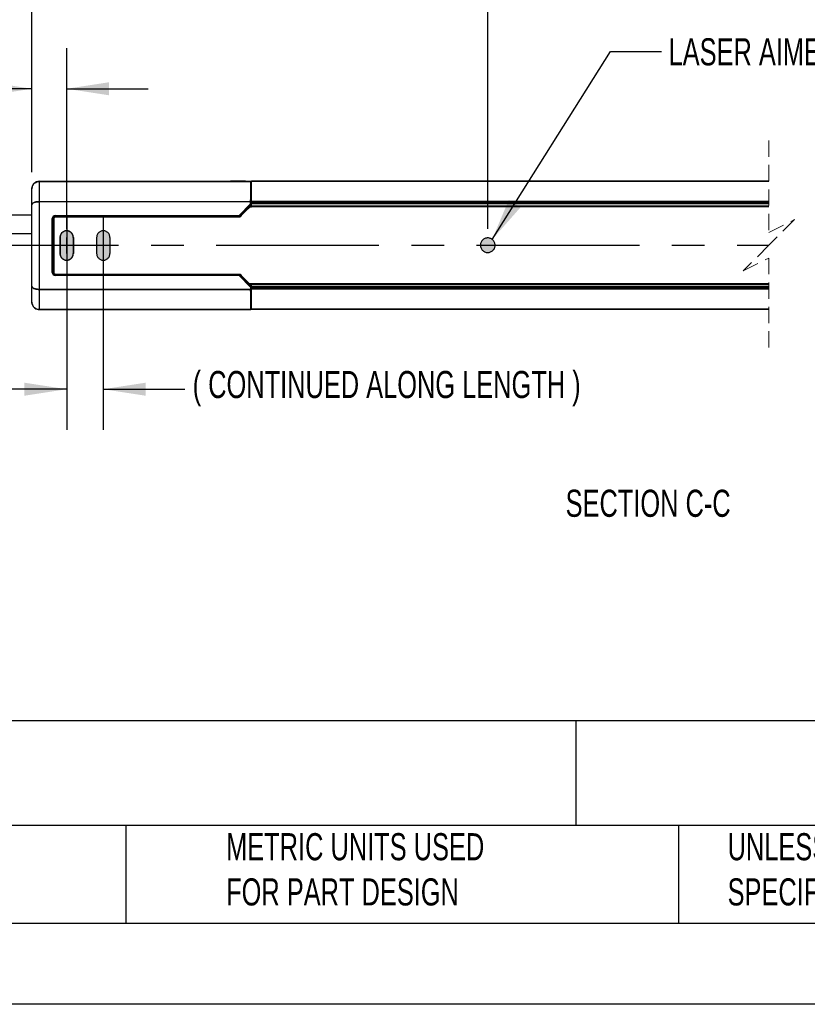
# Model space of a CAD drawing. Header units: millimetres. Extents: x 0 to 1083, y 0 to 756.
# Tile 3 of 10: x 393 to 608, y 0 to 269. Entities that reach past the tile are written whole.
import ezdxf

# ---------------------------------------------------------------- set-up
doc = ezdxf.new("R2010")
doc.units = ezdxf.units.MM
doc.header["$LTSCALE"] = 3.5
doc.header["$PDSIZE"] = -1
doc.linetypes.add('CENTERX2', pattern=[20.32, 12.7, -2.54, 2.54, -2.54])
doc.linetypes.add('HIDDEN', pattern=[1.905, 1.27, -0.635])
doc.layers.add('CENTER', color=40, linetype='CENTERX2')
doc.layers.add('DIMENSIONS', color=140, linetype='Continuous', lineweight=25)
doc.layers.add('TEXT', color=140, linetype='Continuous', lineweight=25)
doc.styles.add('SLDTEXTSTYLE0', font='TXT', dxfattribs={"width": 0.7})
doc.dimstyles.new('SLDDIMSTYLE0', dxfattribs={"dimtxt": 7.553027, "dimasz": 11.557, "dimexe": 0, "dimexo": 0.0625, "dimgap": 1.888257, "dimtad": 0, "dimtih": 1, "dimtoh": 1, "dimrnd": 1e-09, "dimzin": 12, "dimdsep": 46, "dimtxsty": 'SLDTEXTSTYLE0', "dimsah": 1, "dimcen": 0.09, "dimadec": 0, "dimazin": 3, "dimtfac": 1, "dimtofl": 0, "dimtmove": 0, "dimatfit": 3, "dimfxl": 0, "dimfrac": 2, "dimtolj": 1, "dimtzin": 12, "dimarcsym": 0})
doc.dimstyles.new('SLDDIMSTYLE1', dxfattribs={"dimtxt": 7.553027, "dimasz": 11.557, "dimexe": 0, "dimexo": 0.0625, "dimgap": 1.888257, "dimtad": 0, "dimtih": 1, "dimtoh": 1, "dimrnd": 1e-09, "dimzin": 4, "dimdsep": 46, "dimtxsty": 'SLDTEXTSTYLE0', "dimsah": 1, "dimcen": 0.09, "dimadec": 0, "dimazin": 1, "dimtfac": 1, "dimtmove": 0, "dimatfit": 0, "dimfxl": 0, "dimfrac": 2, "dimtolj": 1, "dimtzin": 12, "dimarcsym": 0})
doc.dimstyles.new('SLDDIMSTYLE2', dxfattribs={"dimtxt": 0.18, "dimasz": 11.557, "dimexe": 0, "dimexo": 0.0625, "dimgap": 0, "dimtad": 0, "dimtih": 1, "dimtoh": 1, "dimdec": 0, "dimrnd": 1e-09, "dimzin": 0, "dimdsep": 46, "dimtxsty": 'Standard', "dimsah": 1, "dimcen": 0.09, "dimadec": 0, "dimazin": 0, "dimtfac": 11.557, "dimtdec": 0, "dimtofl": 0, "dimtmove": 0, "dimatfit": 3, "dimfxl": 0, "dimfrac": 2, "dimtolj": 1, "dimtzin": 0, "dimarcsym": 0})
doc.dimstyles.new('SLDDIMSTYLE3', dxfattribs={"dimtxt": 7.553027, "dimasz": 11.557, "dimexe": 0, "dimexo": 0.0625, "dimgap": 1.888257, "dimtad": 0, "dimtih": 1, "dimtoh": 1, "dimrnd": 1e-09, "dimzin": 12, "dimdsep": 46, "dimtxsty": 'SLDTEXTSTYLE0', "dimsah": 1, "dimcen": 0.09, "dimadec": 0, "dimazin": 3, "dimtfac": 1, "dimtmove": 0, "dimatfit": 0, "dimfxl": 0, "dimfrac": 2, "dimtolj": 1, "dimtzin": 12, "dimarcsym": 0})

# ---------------------------------------------------------------- blocks, each defined once
blk = doc.blocks.new('SW_BROKEN_VIEW_1')
at = {"color": 0, "linetype": 'CENTERX2'}
for p, q in [((0, 0), (0, -15.93)), ((10, 0.04), (10, -15.97)), ((-30.28, -7.89), (191.76, -7.89)), ((-1.82, -5.76), (-1.82, -10.15)), ((-0.03, -5.76), (-0.03, -10.15)), ((0, -5.76), (0, -10.15)), ((1.82, -5.76), (1.82, -10.15)), ((10, -5.76), (10, -10.15))]:
    blk.add_line(p, q, dxfattribs=at)
at = {"color": 0}
for p, q in [((-1.77, -5.2), (-1.82, -5.38)), ((-1.7, -5.02), (-1.77, -5.2)), ((-1.61, -4.85), (-1.7, -5.02)), ((-1.51, -4.69), (-1.61, -4.85)), ((-1.39, -4.54), (-1.51, -4.69)), ((-1.25, -4.41), (-1.39, -4.54)), ((-1.1, -4.29), (-1.25, -4.41)), ((-0.94, -4.18), (-1.1, -4.29)), ((-0.77, -4.1), (-0.94, -4.18)), ((-0.6, -4.03), (-0.77, -4.1)), ((-0.41, -3.98), (-0.6, -4.03)), ((-0.22, -3.95), (-0.41, -3.98)), ((-0.03, -3.94), (-0.22, -3.95)), ((0.16, -3.95), (-0.03, -3.94)), ((0.35, -3.98), (0.16, -3.95)), ((0.53, -4.03), (0.35, -3.98)), ((0.71, -4.1), (0.53, -4.03)), ((0.88, -4.18), (0.71, -4.1)), ((1.04, -4.29), (0.88, -4.18)), ((1.19, -4.41), (1.04, -4.29)), ((1.32, -4.54), (1.19, -4.41)), ((1.44, -4.69), (1.32, -4.54)), ((1.55, -4.85), (1.44, -4.69)), ((1.63, -5.02), (1.55, -4.85)), ((1.7, -5.2), (1.63, -5.02)), ((1.75, -5.38), (1.7, -5.2)), ((8.27, -5.2), (8.22, -5.38)), ((8.33, -5.02), (8.27, -5.2)), ((8.42, -4.85), (8.33, -5.02)), ((8.53, -4.69), (8.42, -4.85)), ((8.65, -4.54), (8.53, -4.69)), ((8.78, -4.41), (8.65, -4.54)), ((8.93, -4.29), (8.78, -4.41)), ((9.09, -4.18), (8.93, -4.29)), ((9.26, -4.1), (9.09, -4.18)), ((9.44, -4.03), (9.26, -4.1)), ((9.62, -3.98), (9.44, -4.03)), ((9.81, -3.95), (9.62, -3.98)), ((10, -3.94), (9.81, -3.95)), ((10.19, -3.95), (10, -3.94)), ((10.38, -3.98), (10.19, -3.95)), ((10.56, -4.03), (10.38, -3.98)), ((10.74, -4.1), (10.56, -4.03)), ((10.91, -4.18), (10.74, -4.1)), ((11.07, -4.29), (10.91, -4.18)), ((11.22, -4.41), (11.07, -4.29)), ((11.35, -4.54), (11.22, -4.41)), ((11.47, -4.69), (11.35, -4.54)), ((11.58, -4.85), (11.47, -4.69)), ((11.67, -5.02), (11.58, -4.85)), ((11.73, -5.2), (11.67, -5.02)), ((11.78, -5.38), (11.73, -5.2)), ((-1.85, -5.57), (-1.86, -5.76)), ((-1.86, -5.76), (-1.86, -10.15)), ((-1.82, -5.38), (-1.85, -5.57)), ((1.78, -5.57), (1.75, -5.38)), ((1.79, -5.76), (1.78, -5.57)), ((1.79, -5.76), (1.79, -10.15)), ((8.19, -5.57), (8.18, -5.76)), ((8.18, -5.76), (8.18, -10.15)), ((8.22, -5.38), (8.19, -5.57)), ((11.81, -5.57), (11.78, -5.38)), ((11.82, -5.76), (11.81, -5.57)), ((11.82, -5.76), (11.82, -10.15)), ((113.01, -7.64), (113, -7.85)), ((113, -7.85), (113.01, -8.06)), ((113.05, -7.44), (113.01, -7.64)), ((113.01, -8.06), (113.04, -8.27)), ((113.11, -7.24), (113.05, -7.44)), ((113.19, -7.04), (113.11, -7.24)), ((113.29, -6.86), (113.19, -7.04)), ((113.4, -6.68), (113.29, -6.86)), ((113.54, -6.52), (113.4, -6.68)), ((113.69, -6.38), (113.54, -6.52)), ((113.85, -6.25), (113.69, -6.38)), ((114.03, -6.14), (113.85, -6.25)), ((114.22, -6.05), (114.03, -6.14)), ((114.42, -5.98), (114.22, -6.05)), ((114.62, -5.92), (114.42, -5.98)), ((114.83, -5.9), (114.62, -5.92)), ((115.03, -5.89), (114.83, -5.9)), ((115.24, -5.9), (115.03, -5.89)), ((115.45, -5.94), (115.24, -5.9)), ((115.65, -6), (115.45, -5.94)), ((115.85, -6.08), (115.65, -6)), ((116.03, -6.17), (115.85, -6.08)), ((116.2, -6.29), (116.03, -6.17)), ((116.36, -6.43), (116.2, -6.29)), ((116.51, -6.58), (116.36, -6.43)), ((116.64, -6.74), (116.51, -6.58)), ((116.75, -6.92), (116.64, -6.74)), ((116.84, -7.11), (116.75, -6.92)), ((116.91, -7.3), (116.84, -7.11)), ((116.96, -7.51), (116.91, -7.3)), ((116.99, -7.71), (116.96, -7.51)), ((117, -7.92), (116.99, -7.71)), ((116.99, -8.13), (117, -7.92)), ((-1.86, -10.15), (-1.85, -10.34)), ((-1.85, -10.34), (-1.82, -10.53)), ((-1.82, -10.53), (-1.77, -10.71)), ((-1.77, -10.71), (-1.7, -10.89)), ((1.63, -10.89), (1.7, -10.71)), ((1.7, -10.71), (1.75, -10.53)), ((1.75, -10.53), (1.78, -10.34)), ((1.78, -10.34), (1.79, -10.15)), ((8.18, -10.15), (8.19, -10.34)), ((8.19, -10.34), (8.22, -10.53)), ((8.22, -10.53), (8.27, -10.71)), ((8.27, -10.71), (8.33, -10.89)), ((11.67, -10.89), (11.73, -10.71)), ((11.73, -10.71), (11.78, -10.53)), ((11.78, -10.53), (11.81, -10.34)), ((11.81, -10.34), (11.82, -10.15)), ((113.04, -8.27), (113.09, -8.47)), ((113.09, -8.47), (113.16, -8.67)), ((113.16, -8.67), (113.25, -8.86)), ((113.25, -8.86), (113.36, -9.03)), ((113.36, -9.03), (113.49, -9.2)), ((113.49, -9.2), (113.64, -9.35)), ((113.64, -9.35), (113.8, -9.49)), ((113.8, -9.49), (113.97, -9.6)), ((113.97, -9.6), (114.15, -9.7)), ((114.15, -9.7), (114.35, -9.78)), ((114.35, -9.78), (114.55, -9.84)), ((114.55, -9.84), (114.76, -9.87)), ((114.76, -9.87), (114.97, -9.89)), ((114.97, -9.89), (115.17, -9.88)), ((115.17, -9.88), (115.38, -9.85)), ((115.38, -9.85), (115.58, -9.8)), ((115.58, -9.8), (115.78, -9.73)), ((115.78, -9.73), (115.97, -9.64)), ((115.97, -9.64), (116.15, -9.53)), ((116.15, -9.53), (116.31, -9.4)), ((116.31, -9.4), (116.46, -9.25)), ((116.46, -9.25), (116.6, -9.09)), ((116.6, -9.09), (116.71, -8.92)), ((116.71, -8.92), (116.81, -8.73)), ((116.81, -8.73), (116.89, -8.54)), ((116.89, -8.54), (116.95, -8.34)), ((116.95, -8.34), (116.99, -8.13)), ((-1.7, -10.89), (-1.61, -11.06)), ((-1.61, -11.06), (-1.51, -11.22)), ((-1.51, -11.22), (-1.39, -11.37)), ((-1.39, -11.37), (-1.25, -11.51)), ((-1.25, -11.51), (-1.1, -11.63)), ((-1.1, -11.63), (-0.94, -11.73)), ((-0.94, -11.73), (-0.77, -11.82)), ((-0.77, -11.82), (-0.6, -11.88)), ((-0.6, -11.88), (-0.41, -11.93)), ((-0.41, -11.93), (-0.22, -11.96)), ((-0.22, -11.96), (-0.03, -11.97)), ((-0.03, -11.97), (0.16, -11.96)), ((0.16, -11.96), (0.35, -11.93)), ((0.35, -11.93), (0.53, -11.88)), ((0.53, -11.88), (0.71, -11.82)), ((0.71, -11.82), (0.88, -11.73)), ((0.88, -11.73), (1.04, -11.63)), ((1.04, -11.63), (1.19, -11.51)), ((1.19, -11.51), (1.32, -11.37)), ((1.32, -11.37), (1.44, -11.22)), ((1.44, -11.22), (1.55, -11.06)), ((1.55, -11.06), (1.63, -10.89)), ((8.33, -10.89), (8.42, -11.06)), ((8.42, -11.06), (8.53, -11.22)), ((8.53, -11.22), (8.65, -11.37)), ((8.65, -11.37), (8.78, -11.51)), ((8.78, -11.51), (8.93, -11.63)), ((8.93, -11.63), (9.09, -11.73)), ((9.09, -11.73), (9.26, -11.82)), ((9.26, -11.82), (9.44, -11.88)), ((9.44, -11.88), (9.62, -11.93)), ((9.62, -11.93), (9.81, -11.96)), ((9.81, -11.96), (10, -11.97)), ((10, -11.97), (10.19, -11.96)), ((10.19, -11.96), (10.38, -11.93)), ((10.38, -11.93), (10.56, -11.88)), ((10.56, -11.88), (10.74, -11.82)), ((10.74, -11.82), (10.91, -11.73)), ((10.91, -11.73), (11.07, -11.63)), ((11.07, -11.63), (11.22, -11.51)), ((11.22, -11.51), (11.35, -11.37)), ((11.35, -11.37), (11.47, -11.22)), ((11.47, -11.22), (11.58, -11.06)), ((11.58, -11.06), (11.67, -10.89))]:
    blk.add_line(p, q, dxfattribs=at)
for points, knots in [([(1.82, -5.76), (1.81, -5.57), (1.78, -5.38), (1.73, -5.2), (1.67, -5.02), (1.58, -4.85), (1.47, -4.69), (1.35, -4.54), (1.22, -4.41), (1.07, -4.29), (0.91, -4.18), (0.74, -4.1), (0.56, -4.03), (0.38, -3.98), (0.19, -3.95), (0, -3.94), (-0.19, -3.95), (-0.38, -3.98), (-0.56, -4.03), (-0.74, -4.1), (-0.91, -4.18), (-1.07, -4.29), (-1.22, -4.41), (-1.35, -4.54), (-1.47, -4.69), (-1.58, -4.85), (-1.67, -5.02), (-1.73, -5.2), (-1.78, -5.38), (-1.81, -5.57), (-1.82, -5.76), (-1.82, -5.7), (-1.82, -5.76)], [0, 0, 0, 0, 0.033333, 0.066666, 0.1, 0.133332, 0.166667, 0.2, 0.233333, 0.266665, 0.3, 0.333332, 0.366667, 0.399999, 0.433331, 0.466667, 0.500002, 0.533332, 0.566668, 0.6, 0.633332, 0.666668, 0.699999, 0.733334, 0.766666, 0.799999, 0.833333, 0.866667, 0.9, 0.933333, 0.966667, 1, 1, 1, 1]), ([(-1.82, -10.15), (-1.81, -10.34), (-1.78, -10.53), (-1.73, -10.71), (-1.67, -10.89), (-1.58, -11.06), (-1.47, -11.22), (-1.35, -11.37), (-1.22, -11.51), (-1.07, -11.63), (-0.91, -11.73), (-0.74, -11.82), (-0.56, -11.88), (-0.38, -11.93), (-0.19, -11.96), (0, -11.97), (0.19, -11.96), (0.38, -11.93), (0.56, -11.88), (0.74, -11.82), (0.91, -11.73), (1.07, -11.63), (1.22, -11.51), (1.35, -11.37), (1.47, -11.22), (1.58, -11.06), (1.67, -10.89), (1.73, -10.71), (1.78, -10.53), (1.81, -10.34), (1.82, -10.15), (1.82, -10.21), (1.82, -10.15)], [0, 0, 0, 0, 0.033334, 0.066668, 0.100001, 0.133334, 0.166668, 0.200001, 0.233334, 0.266666, 0.300001, 0.333332, 0.366668, 0.4, 0.433332, 0.466668, 0.499998, 0.533333, 0.566668, 0.6, 0.633333, 0.666668, 0.699999, 0.733334, 0.766667, 0.8, 0.833333, 0.866667, 0.9, 0.933333, 0.966667, 1, 1, 1, 1])]:
    blk.add_open_spline(points, degree=3, knots=knots, dxfattribs=at)
blk = doc.blocks.new('_D_7')
at = {"layer": 'DIMENSIONS'}
for p, q in [((396.63, 227.37), (396.63, 261.29)), ((406.13, 211.8), (406.13, 261.29)), ((346.46, 257.25), (343.92, 257.25)), ((343.92, 257.25), (343.92, 245.24)), ((368.9, 257.25), (371.44, 257.25)), ((371.44, 257.25), (371.44, 245.24)), ((396.63, 250.18), (375.67, 250.18)), ((406.13, 250.18), (428.36, 250.18)), ((343.92, 245.24), (346.46, 245.24)), ((371.44, 245.24), (368.9, 245.24))]:
    blk.add_line(p, q, dxfattribs=at)
for points in [[(396.63, 250.18), (385.08, 251.96), (385.08, 248.4)], [(406.13, 250.18), (417.69, 248.4), (417.69, 251.96)]]:
    blk.add_solid(points, dxfattribs=at)
at = {"layer": 'DIMENSIONS', "char_height": 7.408, "attachment_point": 1, "style": 'SLDTEXTSTYLE0'}
for s, insert in [('9.5', (349.6, 268.49)), ('0.37', (346.46, 254.79)), ('TYP.', (346.82, 241.1))]:
    blk.add_mtext(s, dxfattribs=dict(at, insert=insert))
blk = doc.blocks.new('_D_8')
at = {"layer": 'DIMENSIONS'}
for p, q in [((406.13, 202.91), (406.13, 156.97)), ((416.13, 202.91), (416.13, 156.97)), ((346.46, 175.15), (343.92, 175.15)), ((343.92, 175.15), (343.92, 163.14)), ((368.9, 175.15), (371.44, 175.15)), ((371.44, 175.15), (371.44, 163.14)), ((406.13, 168.08), (375.67, 168.08)), ((416.13, 168.08), (438.36, 168.08)), ((343.92, 163.14), (346.46, 163.14)), ((371.44, 163.14), (368.9, 163.14))]:
    blk.add_line(p, q, dxfattribs=at)
for points in [[(406.13, 168.08), (394.58, 169.86), (394.58, 166.3)], [(416.13, 168.08), (427.69, 166.3), (427.69, 169.86)]]:
    blk.add_solid(points, dxfattribs=at)
at = {"layer": 'DIMENSIONS', "char_height": 7.408, "attachment_point": 1, "style": 'SLDTEXTSTYLE0'}
for s, insert in [('10.0', (346.46, 186.39)), ('0.39', (346.46, 172.69)), ('TYP.', (346.82, 159))]:
    blk.add_mtext(s, dxfattribs=dict(at, insert=insert))
blk = doc.blocks.new('_D_9')
at = {"layer": 'DIMENSIONS'}
for p, q in [((396.63, 227.37), (396.63, 298.52)), ((521.13, 211.87), (521.13, 298.52)), ((396.63, 287.41), (437.07, 287.41)), ((447.31, 287.41), (444.77, 287.41)), ((444.77, 287.41), (444.77, 275.41)), ((469.75, 287.41), (472.29, 287.41)), ((472.29, 287.41), (472.29, 275.41)), ((521.13, 287.41), (479.99, 287.41)), ((444.77, 275.41), (447.31, 275.41)), ((472.29, 275.41), (469.75, 275.41))]:
    blk.add_line(p, q, dxfattribs=at)
for points in [[(396.63, 287.41), (408.19, 285.63), (408.19, 289.19)], [(521.13, 287.41), (509.58, 289.19), (509.58, 285.63)]]:
    blk.add_solid(points, dxfattribs=at)
at = {"layer": 'DIMENSIONS', "char_height": 7.408, "attachment_point": 1, "style": 'SLDTEXTSTYLE0'}
for s, insert in [('124.5', (444.17, 298.65)), ('4.90', (447.31, 284.96))]:
    blk.add_mtext(s, dxfattribs=dict(at, insert=insert))

msp = doc.modelspace()

# ---------------------------------------------------------------- hatches: boundary and pattern name
at = {"linetype": 'Continuous'}
h = msp.add_hatch(color=7, dxfattribs=at)
h.paths.add_polyline_path([(523.123, 207.208), (523.131, 207.314), (523.134, 207.42), (523.131, 207.527), (523.123, 207.633), (523.109, 207.738), (523.089, 207.843), (523.064, 207.946), (523.033, 208.048), (522.997, 208.149), (522.955, 208.247), (522.909, 208.342), (522.857, 208.436), (522.801, 208.526), (522.74, 208.613), (522.674, 208.697), (522.604, 208.777), (522.529, 208.853), (522.451, 208.925), (522.369, 208.993), (522.284, 209.057), (522.195, 209.116), (522.103, 209.17), (522.009, 209.219), (521.912, 209.263), (521.813, 209.302), (521.712, 209.335), (521.609, 209.363), (521.505, 209.386), (521.4, 209.403), (521.294, 209.414), (521.187, 209.42), (521.081, 209.42), (520.975, 209.414), (520.869, 209.403), (520.764, 209.386), (520.66, 209.363), (520.557, 209.335), (520.456, 209.302), (520.357, 209.263), (520.26, 209.219), (520.165, 209.17), (520.073, 209.116), (519.985, 209.057), (519.899, 208.993), (519.817, 208.925), (519.739, 208.853), (519.665, 208.777), (519.595, 208.697), (519.529, 208.613), (519.468, 208.526), (519.411, 208.436), (519.36, 208.342), (519.313, 208.247), (519.272, 208.149), (519.235, 208.048), (519.205, 207.946), (519.179, 207.843), (519.16, 207.738), (519.146, 207.633), (519.137, 207.527), (519.134, 207.42), (519.137, 207.314), (519.146, 207.208), (519.16, 207.102), (519.179, 206.998), (519.205, 206.894), (519.235, 206.792), (519.272, 206.692), (519.313, 206.594), (519.36, 206.498), (519.411, 206.405), (519.468, 206.315), (519.529, 206.228), (519.595, 206.144), (519.665, 206.064), (519.739, 205.987), (519.817, 205.915), (519.899, 205.847), (519.985, 205.784), (520.073, 205.725), (520.165, 205.671), (520.26, 205.622), (520.357, 205.578), (520.456, 205.539), (520.557, 205.505), (520.66, 205.477), (520.764, 205.455), (520.869, 205.438), (520.975, 205.427), (521.081, 205.421), (521.187, 205.421), (521.294, 205.427), (521.4, 205.438), (521.505, 205.455), (521.609, 205.477), (521.712, 205.505), (521.813, 205.539), (521.912, 205.578), (522.009, 205.622), (522.103, 205.671), (522.195, 205.725), (522.284, 205.784), (522.369, 205.847), (522.451, 205.915), (522.529, 205.987), (522.604, 206.064), (522.674, 206.144), (522.74, 206.228), (522.801, 206.315), (522.857, 206.405), (522.909, 206.498), (522.955, 206.594), (522.997, 206.692), (523.033, 206.792), (523.064, 206.894), (523.089, 206.998), (523.109, 207.102)], flags=0)
h.paths.add_polyline_path([(417.955, 205.071), (417.957, 205.157), (417.957, 209.547), (417.955, 209.634), (417.949, 209.72), (417.939, 209.807), (417.924, 209.892), (417.906, 209.977), (417.883, 210.061), (417.857, 210.143), (417.827, 210.225), (417.792, 210.304), (417.754, 210.382), (417.713, 210.459), (417.668, 210.533), (417.619, 210.605), (417.567, 210.674), (417.512, 210.741), (417.454, 210.805), (417.392, 210.866), (417.328, 210.925), (417.261, 210.98), (417.192, 211.032), (417.12, 211.081), (417.046, 211.126), (416.97, 211.167), (416.891, 211.205), (416.812, 211.239), (416.73, 211.27), (416.648, 211.296), (416.564, 211.319), (416.479, 211.337), (416.394, 211.352), (416.307, 211.362), (416.221, 211.368), (416.134, 211.37), (416.047, 211.368), (415.961, 211.362), (415.875, 211.352), (415.789, 211.337), (415.704, 211.319), (415.621, 211.296), (415.538, 211.27), (415.457, 211.239), (415.377, 211.205), (415.299, 211.167), (415.223, 211.126), (415.149, 211.081), (415.077, 211.032), (415.007, 210.98), (414.94, 210.925), (414.876, 210.866), (414.815, 210.805), (414.757, 210.741), (414.701, 210.674), (414.649, 210.605), (414.601, 210.533), (414.556, 210.459), (414.514, 210.382), (414.476, 210.304), (414.442, 210.225), (414.412, 210.143), (414.385, 210.061), (414.363, 209.977), (414.344, 209.892), (414.33, 209.807), (414.32, 209.72), (414.313, 209.634), (414.311, 209.547), (414.311, 205.157), (414.313, 205.071), (414.32, 204.984), (414.33, 204.898), (414.344, 204.812), (414.363, 204.728), (414.385, 204.644), (414.412, 204.561), (414.442, 204.48), (414.476, 204.4), (414.514, 204.322), (414.556, 204.246), (414.601, 204.172), (414.649, 204.1), (414.701, 204.031), (414.757, 203.964), (414.815, 203.9), (414.876, 203.838), (414.94, 203.78), (415.007, 203.725), (415.077, 203.673), (415.149, 203.624), (415.223, 203.579), (415.299, 203.537), (415.377, 203.499), (415.457, 203.465), (415.538, 203.435), (415.621, 203.408), (415.704, 203.386), (415.789, 203.368), (415.875, 203.353), (415.961, 203.343), (416.047, 203.337), (416.134, 203.335), (416.221, 203.337), (416.307, 203.343), (416.394, 203.353), (416.479, 203.368), (416.564, 203.386), (416.648, 203.408), (416.73, 203.435), (416.812, 203.465), (416.891, 203.499), (416.97, 203.537), (417.046, 203.579), (417.12, 203.624), (417.192, 203.673), (417.261, 203.725), (417.328, 203.78), (417.392, 203.838), (417.454, 203.9), (417.512, 203.964), (417.567, 204.031), (417.619, 204.1), (417.668, 204.172), (417.713, 204.246), (417.754, 204.322), (417.792, 204.4), (417.827, 204.48), (417.857, 204.561), (417.883, 204.644), (417.906, 204.728), (417.924, 204.812), (417.939, 204.898), (417.949, 204.984)], flags=0)
h.paths.add_polyline_path([(407.955, 205.071), (407.957, 205.157), (407.957, 209.547), (407.955, 209.634), (407.949, 209.72), (407.939, 209.807), (407.924, 209.892), (407.906, 209.977), (407.883, 210.061), (407.857, 210.143), (407.827, 210.225), (407.792, 210.304), (407.754, 210.382), (407.713, 210.459), (407.668, 210.533), (407.619, 210.605), (407.567, 210.674), (407.512, 210.741), (407.454, 210.805), (407.392, 210.866), (407.328, 210.925), (407.261, 210.98), (407.192, 211.032), (407.12, 211.081), (407.046, 211.126), (406.97, 211.167), (406.891, 211.205), (406.812, 211.239), (406.73, 211.27), (406.648, 211.296), (406.564, 211.319), (406.479, 211.337), (406.394, 211.352), (406.307, 211.362), (406.221, 211.368), (406.134, 211.37), (406.047, 211.368), (405.961, 211.362), (405.875, 211.352), (405.789, 211.337), (405.704, 211.319), (405.621, 211.296), (405.538, 211.27), (405.457, 211.239), (405.377, 211.205), (405.299, 211.167), (405.223, 211.126), (405.149, 211.081), (405.077, 211.032), (405.007, 210.98), (404.94, 210.925), (404.876, 210.866), (404.815, 210.805), (404.757, 210.741), (404.701, 210.674), (404.649, 210.605), (404.601, 210.533), (404.556, 210.459), (404.514, 210.382), (404.476, 210.304), (404.442, 210.225), (404.412, 210.143), (404.385, 210.061), (404.363, 209.977), (404.344, 209.892), (404.33, 209.807), (404.32, 209.72), (404.313, 209.634), (404.311, 209.547), (404.311, 205.157), (404.313, 205.071), (404.32, 204.984), (404.33, 204.898), (404.344, 204.812), (404.363, 204.728), (404.385, 204.644), (404.412, 204.561), (404.442, 204.48), (404.476, 204.4), (404.514, 204.322), (404.556, 204.246), (404.601, 204.172), (404.649, 204.1), (404.701, 204.031), (404.757, 203.964), (404.815, 203.9), (404.876, 203.838), (404.94, 203.78), (405.007, 203.725), (405.077, 203.673), (405.149, 203.624), (405.223, 203.579), (405.299, 203.537), (405.377, 203.499), (405.457, 203.465), (405.538, 203.435), (405.621, 203.408), (405.704, 203.386), (405.789, 203.368), (405.875, 203.353), (405.961, 203.343), (406.047, 203.337), (406.134, 203.335), (406.221, 203.337), (406.307, 203.343), (406.394, 203.353), (406.479, 203.368), (406.564, 203.386), (406.648, 203.408), (406.73, 203.435), (406.812, 203.465), (406.891, 203.499), (406.97, 203.537), (407.046, 203.579), (407.12, 203.624), (407.192, 203.673), (407.261, 203.725), (407.328, 203.78), (407.392, 203.838), (407.454, 203.9), (407.512, 203.964), (407.567, 204.031), (407.619, 204.1), (407.668, 204.172), (407.713, 204.246), (407.754, 204.322), (407.792, 204.4), (407.827, 204.48), (407.857, 204.561), (407.883, 204.644), (407.906, 204.728), (407.924, 204.812), (407.939, 204.898), (407.949, 204.984)], flags=0)

# ---------------------------------------------------------------- linework, layer by layer
at = {"color": 7, "linetype": 'HIDDEN', "lineweight": 18}
for p, q in [((597.898, 236.033), (597.898, 210.92)), ((597.898, 210.92), (604.898, 214.42)), ((604.898, 214.42), (597.898, 207.42)), ((597.898, 207.42), (590.898, 200.42)), ((590.898, 200.42), (597.898, 203.92)), ((597.898, 203.92), (597.898, 178.808))]:
    msp.add_line(p, q, dxfattribs=at)
for p, q in [((398.634, 224.92), (450.555, 224.92)), ((398.634, 224.843), (398.634, 224.92)), ((398.634, 224.843), (454.795, 224.843)), ((398.634, 224.84), (398.634, 224.843)), ((398.634, 224.84), (398.634, 219.417)), ((456.229, 224.84), (398.634, 224.84)), ((450.555, 224.92), (450.913, 224.92)), ((450.555, 224.843), (450.555, 224.92)), ((454.964, 224.92), (450.913, 224.92)), ((450.913, 224.92), (450.913, 224.843)), ((454.89, 224.842), (454.795, 224.843)), ((454.89, 224.842), (456.134, 224.842)), ((454.963, 224.842), (454.964, 224.92)), ((454.964, 224.92), (456.634, 224.92)), ((456.229, 224.84), (456.134, 224.842)), ((456.384, 220.362), (456.384, 224.803)), ((456.634, 224.42), (456.384, 224.42)), ((456.634, 223.545), (456.384, 223.545)), ((456.634, 224.92), (597.898, 224.92)), ((456.634, 224.917), (456.634, 224.92)), ((597.898, 224.917), (456.634, 224.917)), ((456.634, 219.444), (456.634, 224.917)), ((396.634, 222.92), (396.634, 222.843)), ((396.634, 218.479), (396.634, 222.843)), ((456.384, 221.668), (456.634, 221.668)), ((396.634, 196.207), (396.634, 218.479)), ((398.634, 219.238), (398.634, 219.417)), ((398.634, 219.417), (456.366, 219.417)), ((398.634, 219.238), (398.634, 195.448)), ((456.365, 219.238), (398.634, 219.238)), ((453.267, 215.546), (456.365, 218.693)), ((456.368, 218.345), (453.443, 215.373)), ((456.384, 218.132), (454.701, 216.421)), ((456.212, 217.957), (456.634, 217.957)), ((456.365, 218.693), (456.365, 219.238)), ((456.366, 219.417), (456.384, 220.362)), ((456.368, 218.345), (456.384, 218.132)), ((456.384, 220.362), (456.384, 218.642)), ((456.384, 218.642), (456.384, 218.132)), ((456.384, 218.6), (456.634, 218.6)), ((456.384, 218.419), (456.634, 218.419)), ((456.634, 218.2), (456.384, 218.2)), ((456.384, 218.182), (456.634, 218.182)), ((456.634, 219.444), (597.898, 219.444)), ((456.634, 219.266), (456.634, 219.444)), ((597.898, 219.266), (456.634, 219.266)), ((456.634, 218.969), (456.634, 219.266)), ((456.634, 218.969), (597.898, 218.969)), ((456.634, 218.725), (456.634, 218.969)), ((597.898, 218.725), (456.634, 218.725)), ((456.634, 218.127), (456.634, 218.725)), ((456.634, 218.127), (597.898, 218.127)), ((456.634, 218.12), (456.634, 218.127)), ((597.898, 218.12), (456.634, 218.12)), ((456.634, 218.12), (456.634, 218.047)), ((456.634, 217.92), (456.634, 218.047)), ((396.634, 215.67), (367.919, 215.67)), ((403.016, 215.546), (453.267, 215.546)), ((403.016, 215.3), (403.016, 215.546)), ((453.267, 215.3), (403.016, 215.3)), ((403.016, 215.093), (403.016, 215.3)), ((453.267, 215.3), (453.267, 215.546)), ((453.333, 215.133), (453.267, 215.3)), ((453.443, 215.373), (453.508, 215.207)), ((453.812, 215.516), (453.508, 215.207)), ((454.701, 216.421), (453.812, 215.516)), ((597.898, 217.92), (456.176, 217.92)), ((402.182, 199.974), (402.182, 214.712)), ((402.428, 214.712), (402.182, 214.712)), ((402.428, 214.712), (402.428, 199.974)), ((402.634, 214.712), (402.428, 214.712)), ((402.634, 214.712), (402.634, 199.974)), ((453.333, 215.133), (403.016, 215.093)), ((367.919, 210.67), (396.634, 210.67)), ((402.428, 199.974), (402.182, 199.974)), ((402.634, 199.974), (402.428, 199.974)), ((403.016, 199.592), (403.016, 199.386)), ((403.016, 199.592), (453.333, 199.553)), ((403.016, 199.386), (403.016, 199.14)), ((403.016, 199.386), (453.267, 199.386)), ((453.267, 199.14), (403.016, 199.14)), ((453.267, 199.386), (453.333, 199.553)), ((453.267, 199.14), (453.267, 199.386)), ((456.365, 195.993), (453.267, 199.14)), ((453.508, 199.479), (453.443, 199.313)), ((453.443, 199.313), (456.368, 196.34)), ((453.508, 199.479), (453.812, 199.17)), ((453.812, 199.17), (454.701, 198.265)), ((454.701, 198.265), (456.384, 196.553)), ((597.898, 196.92), (456.023, 196.92)), ((456.634, 196.883), (456.06, 196.883)), ((456.634, 196.658), (456.281, 196.658)), ((456.299, 196.64), (456.634, 196.64)), ((456.384, 196.553), (456.368, 196.34)), ((456.384, 196.044), (456.384, 196.553)), ((456.384, 196.421), (456.634, 196.421)), ((456.634, 196.794), (456.634, 196.92)), ((456.634, 196.794), (456.634, 196.72)), ((456.634, 196.72), (597.898, 196.72)), ((456.634, 196.714), (456.634, 196.72)), ((597.898, 196.714), (456.634, 196.714)), ((456.634, 196.115), (456.634, 196.714)), ((396.634, 191.843), (396.634, 196.207)), ((398.634, 195.448), (456.365, 195.448)), ((398.634, 195.269), (398.634, 195.448)), ((456.366, 195.269), (398.634, 195.269)), ((398.634, 195.269), (398.634, 189.845)), ((456.365, 195.993), (456.365, 195.448)), ((456.384, 194.323), (456.366, 195.269)), ((456.384, 196.24), (456.634, 196.24)), ((456.384, 196.044), (456.384, 194.323)), ((456.384, 189.882), (456.384, 194.323)), ((456.634, 196.115), (597.898, 196.115)), ((456.634, 195.872), (456.634, 196.115)), ((597.898, 195.872), (456.634, 195.872)), ((456.634, 195.575), (456.634, 195.872)), ((456.634, 195.575), (597.898, 195.575)), ((456.634, 195.396), (456.634, 195.575)), ((597.898, 195.396), (456.634, 195.396)), ((456.634, 189.923), (456.634, 195.396)), ((456.384, 193.172), (456.634, 193.172)), ((456.384, 191.295), (456.634, 191.295)), ((456.634, 191.295), (456.384, 191.295)), ((398.634, 189.843), (398.634, 189.846)), ((398.634, 189.845), (456.229, 189.845)), ((454.795, 189.843), (398.634, 189.843)), ((454.795, 189.843), (454.89, 189.844)), ((456.134, 189.844), (454.89, 189.844)), ((456.134, 189.844), (456.229, 189.846)), ((456.634, 190.42), (456.384, 190.42)), ((456.384, 189.92), (456.634, 189.92)), ((456.634, 189.923), (597.898, 189.923)), ((456.634, 189.92), (456.634, 189.923)), ((597.898, 189.92), (456.634, 189.92))]:
    msp.add_line(p, q)
at = {"color": 7, "linetype": 'Continuous'}
msp.add_line((977.909, 0.009), (0.009, 0.009), dxfattribs=at)
at = {"flags": 128}
for points in [[(453.443, 215.373), (453.435, 215.381), (453.422, 215.394), (453.404, 215.411), (453.382, 215.433), (453.357, 215.458), (453.328, 215.486), (453.298, 215.515), (453.267, 215.546)], [(453.267, 199.14), (453.298, 199.17), (453.328, 199.2), (453.357, 199.228), (453.382, 199.253), (453.404, 199.274), (453.422, 199.292), (453.435, 199.305), (453.443, 199.313)]]:
    msp.add_lwpolyline(points, dxfattribs=at)
for centre, radius, start, end in [((466.86, 219.25), 10.496, 179.09162, 180.06955), ((403.016, 214.712), 0.834, 89.99787, 180.00213), ((403.016, 214.712), 0.588, 89.99762, 180.00256), ((453.264, 215.554), 0.254, 270.70791, 314.66148), ((403.016, 199.974), 0.834, 179.9978, 270.00224), ((403.016, 199.974), 0.588, 179.99747, 270.00231), ((453.264, 199.132), 0.254, 45.33932, 89.2918)]:
    msp.add_arc(centre, radius, start, end)
for points, knots in [([(396.634, 222.843), (396.645, 223.002), (396.666, 223.311), (396.829, 223.739), (397.061, 224.102), (397.43, 224.473), (397.961, 224.78), (398.42, 224.823), (398.634, 224.843)], [0, 0, 0, 0, 0.1518168, 0.2960398, 0.4326658, 0.5616894, 0.7959052, 1, 1, 1, 1]), ([(398.634, 224.84), (398.5, 224.832), (398.235, 224.816), (397.736, 224.652), (397.19, 224.284), (396.822, 223.738), (396.658, 223.24), (396.642, 222.976), (396.634, 222.843)], [0, 0, 0, 0, 0.1286248, 0.254205, 0.5007219, 0.7469389, 0.8720797, 1, 1, 1, 1]), ([(398.634, 224.92), (398.35, 224.885), (397.759, 224.812), (397.1, 224.268), (396.757, 223.735), (396.717, 223.43), (396.707, 223.36)], [0, 0, 0, 0, 0.3153479, 0.6562589, 0.9214876, 1, 1, 1, 1]), ([(456.384, 224.803), (456.381, 224.808), (456.371, 224.821), (456.336, 224.826), (456.289, 224.836), (456.25, 224.838), (456.229, 224.84)], [0, 0, 0, 0, 0.0972049, 0.3021549, 0.6093628, 1, 1, 1, 1]), ([(396.634, 218.479), (396.669, 218.604), (396.751, 218.898), (397.131, 219.117), (397.498, 219.262), (397.849, 219.348), (398.232, 219.406), (398.498, 219.413), (398.634, 219.417)], [0, 0, 0, 0, 0.1592852, 0.3747849, 0.5113759, 0.6638207, 0.8281253, 1, 1, 1, 1]), ([(398.634, 219.238), (398.506, 219.235), (398.25, 219.229), (397.875, 219.186), (397.521, 219.118), (397.16, 219.009), (396.875, 218.861), (396.672, 218.668), (396.646, 218.54), (396.634, 218.479)], [0, 0, 0, 0, 0.1691673, 0.3370735, 0.4974637, 0.6441944, 0.8322165, 0.9194408, 1, 1, 1, 1]), ([(456.365, 218.693), (456.365, 218.649), (456.365, 218.565), (456.366, 218.46), (456.367, 218.388), (456.368, 218.356), (456.368, 218.345)], [0, 0, 0, 0, 0.3801717, 0.7218078, 0.9075902, 1, 1, 1, 1]), ([(403.016, 215.093), (402.962, 215.087), (402.849, 215.073), (402.721, 214.969), (402.647, 214.841), (402.638, 214.754), (402.634, 214.712)], [0, 0, 0, 0, 0.2702704, 0.5624445, 0.7897294, 1, 1, 1, 1]), ([(453.508, 215.207), (453.479, 215.183), (453.427, 215.142), (453.361, 215.136), (453.333, 215.133)], [0, 0, 0, 0, 0.5601177, 1, 1, 1, 1]), ([(402.634, 199.974), (402.641, 199.92), (402.655, 199.807), (402.758, 199.679), (402.887, 199.605), (402.974, 199.596), (403.016, 199.592)], [0, 0, 0, 0, 0.2702638, 0.5623995, 0.7897276, 1, 1, 1, 1]), ([(453.333, 199.553), (453.369, 199.548), (453.435, 199.541), (453.486, 199.498), (453.508, 199.479)], [0, 0, 0, 0, 0.55982461, 1, 1, 1, 1]), ([(396.634, 196.207), (396.646, 196.146), (396.672, 196.018), (396.875, 195.824), (397.16, 195.677), (397.521, 195.568), (397.875, 195.499), (398.25, 195.456), (398.506, 195.451), (398.634, 195.448)], [0, 0, 0, 0, 0.0804568, 0.167606, 0.3558006, 0.5024059, 0.6627443, 0.830676, 1, 1, 1, 1]), ([(398.634, 195.269), (398.498, 195.273), (398.232, 195.28), (397.849, 195.337), (397.498, 195.424), (397.131, 195.569), (396.751, 195.787), (396.669, 196.082), (396.634, 196.207)], [0, 0, 0, 0, 0.1718745, 0.3361788, 0.4886234, 0.6252143, 0.8407135, 1, 1, 1, 1]), ([(456.368, 196.34), (456.368, 196.332), (456.367, 196.307), (456.366, 196.26), (456.365, 196.152), (456.365, 196.061), (456.365, 195.993)], [0, 0, 0, 0, 0.072361, 0.2125122, 0.4138257, 1, 1, 1, 1]), ([(456.365, 195.448), (456.365, 195.431), (456.365, 195.399), (456.365, 195.352), (456.366, 195.309), (456.366, 195.282), (456.366, 195.269)], [0, 0, 0, 0, 0.2768581, 0.5427156, 0.7869982, 1, 1, 1, 1]), ([(396.634, 191.843), (396.645, 191.686), (396.667, 191.371), (396.837, 190.93), (397.089, 190.55), (397.484, 190.177), (398.011, 189.898), (398.446, 189.862), (398.634, 189.846)], [0, 0, 0, 0, 0.1503129, 0.3009625, 0.4470278, 0.5841856, 0.8197224, 1, 1, 1, 1]), ([(398.634, 189.843), (398.42, 189.863), (397.961, 189.906), (397.43, 190.212), (397.061, 190.584), (396.829, 190.947), (396.666, 191.374), (396.645, 191.684), (396.634, 191.843)], [0, 0, 0, 0, 0.2040848, 0.4383075, 0.5673304, 0.7039563, 0.8481807, 1, 1, 1, 1]), ([(456.229, 189.845), (456.25, 189.847), (456.289, 189.849), (456.336, 189.859), (456.371, 189.864), (456.381, 189.878), (456.384, 189.882)], [0, 0, 0, 0, 0.3903129, 0.6973694, 0.9027075, 1, 1, 1, 1])]:
    msp.add_open_spline(points, degree=3, knots=knots)
at = {"layer": 'CENTER'}
msp.add_point((406.134, 207.352), dxfattribs=at)
at = {"layer": 'DIMENSIONS'}
for p in [(406.101, 207.352), (416.134, 207.352)]:
    msp.add_point(p, dxfattribs=at)
at = {"layer": 'TEXT'}
for p, q in [((955.675, 77.441), (22.225, 77.441)), ((545.156, 77.441), (545.156, 48.895)), ((955.675, 48.895), (22.225, 48.895)), ((422.263, 48.895), (422.263, 22.225)), ((573.231, 48.895), (573.231, 22.225)), ((22.225, 22.225), (955.675, 22.225))]:
    msp.add_line(p, q, dxfattribs=at)

# ---------------------------------------------------------------- block references
at = {"color": 7, "linetype": 'Continuous'}
msp.add_blockref('SW_BROKEN_VIEW_1', (406.134, 215.308), dxfattribs=at)

# ---------------------------------------------------------------- texts
at = {"layer": 'DIMENSIONS', "style": 'SLDTEXTSTYLE0'}
for s, insert, char_height, attachment_point in [('LASER AIMER', (570.513, 263.977), 7.40833, 1), ('( CONTINUED ALONG LENGTH )', (440.543, 173.074), 7.40833, 1), ('SECTION C-C', (564.928, 140.619), 7.40833, 2), ('DATASENSING SAFETY LIGHT CURTAIN', (26.333, 73.248), 16.66875, 1)]:
    msp.add_mtext(s, dxfattribs=dict(at, insert=insert, char_height=char_height, attachment_point=attachment_point))
at = {"layer": 'TEXT', "style": 'SLDTEXTSTYLE0'}
for s, insert, char_height, attachment_point in [('SENDER/RECEIVER PAIR, HAND PROTECTION, 24 VDC, 30MM RESOLUTION, 1050MM PROTECTED HEIGHT, 0.2-20M OPERATING ^JDISTANCE, SAFETY CATEGORY TYPE 4, IP65 IP67, (2) 5-PIN M12 QUICK-DISCONNECT.', (826.537, 101.943), 6.482292, 2), ('METRIC UNITS USED ^JFOR PART DESIGN', (449.674, 46.774), 7.40833, 1), ('UNLESS OTHERWISE ^JSPECIFIED UNITS ARE:', (586.628, 46.774), 7.40833, 1)]:
    msp.add_mtext(s, dxfattribs=dict(at, insert=insert, char_height=char_height, attachment_point=attachment_point))

# ---------------------------------------------------------------- dimensions: what is measured, and where the dimension line sits
at = {"layer": 'DIMENSIONS'}
dim = msp.add_linear_dim(base=(396.634, 287.411), p1=(521.134, 207.42), p2=(396.634, 222.92), dimstyle='SLDDIMSTYLE0', dxfattribs=at)
dim.commit()
dim.dimension.update_dxf_attribs({"geometry": '_D_9', "text_midpoint": (458.53, 287.411), "dimtype": 160})
for base, p1, p2, dimstyle, picture, middle in [((396.634, 250.181), (406.134, 207.352), (396.634, 222.92), 'SLDDIMSTYLE3', '_D_7', (357.681, 250.181)), ((406.134, 168.081), (416.134, 207.352), (406.134, 207.352), 'SLDDIMSTYLE1', '_D_8', (357.681, 168.081))]:
    dim = msp.add_linear_dim(base=base, p1=p1, p2=p2, text='<>\\PTYP.', dimstyle=dimstyle, dxfattribs=at)
    dim.commit()
    dim.dimension.update_dxf_attribs({"geometry": picture, "text_midpoint": middle, "dimtype": 160})

# ---------------------------------------------------------------- leaders
msp.add_leader([(522.332, 209.022), (554.681, 260.406), (568.556, 260.406)], dimstyle='SLDDIMSTYLE2', dxfattribs=at)

doc.saveas('drawing.dxf')
